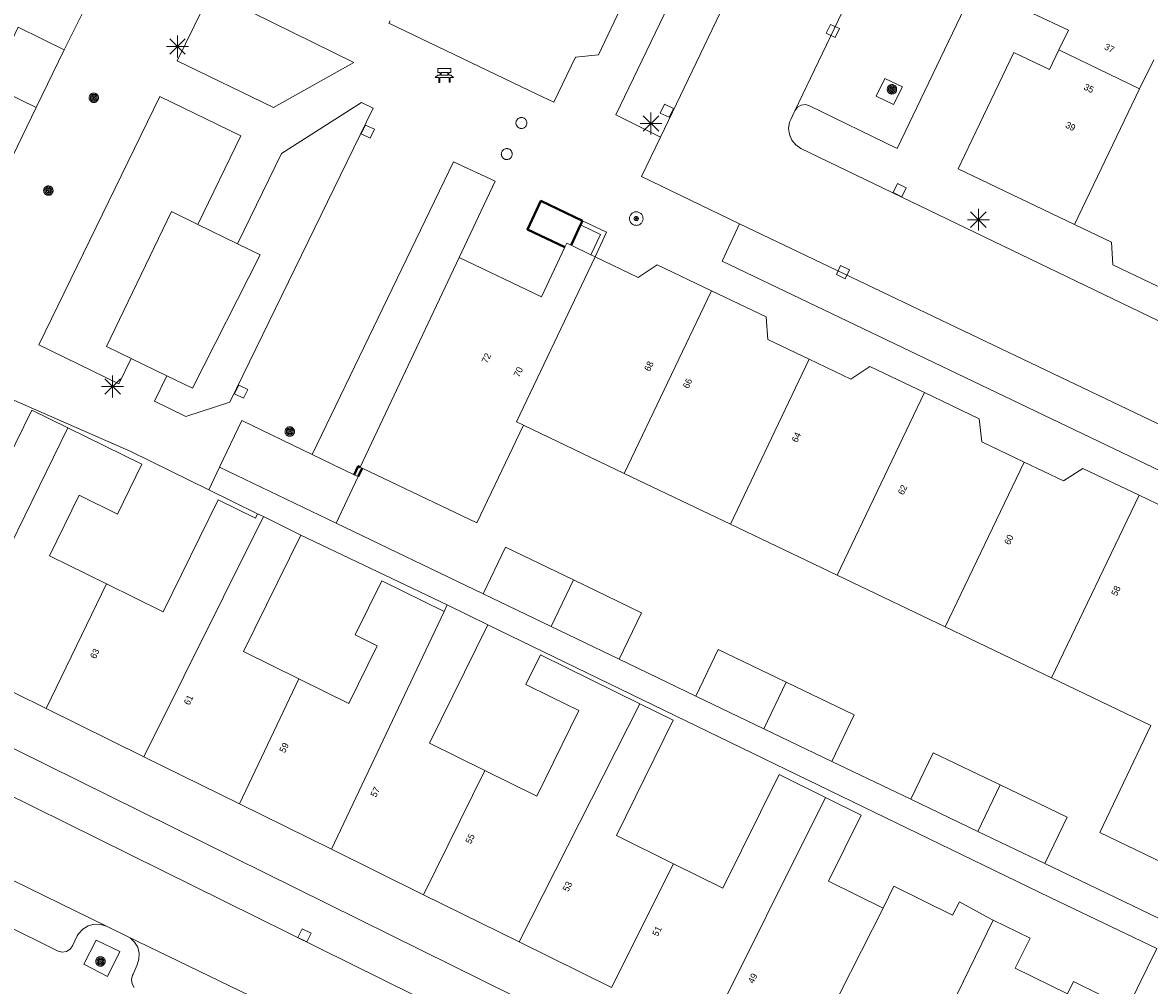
# Model space of a CAD drawing. Header units: metres. Extents: x 135779 to 137489, y 452643 to 455118.
# Tile 158 of 256: x 136425 to 136476, y 453887 to 453931. Entities that reach past the tile are written whole.
import ezdxf
from ezdxf.enums import TextEntityAlignment as Align

# ---------------------------------------------------------------- set-up
doc = ezdxf.new("R2010")
doc.units = ezdxf.units.M
for name, color, linetype, lineweight in [('KTop_BTD_Groenvoorziening', 62, 'Continuous', 13), ('KTop_GBI_Toegangstrap', 40, 'Continuous', 40), ('KTop_NAR_Huisnummer (t)', 7, 'Continuous', 13), ('KTop_NAR_Huisnummer tijdelijk (t)', 7, 'Continuous', 13), ('KTop_PAL_Afsluitpaal', 222, 'Continuous', 13), ('KTop_PAL_Lichtmast', 40, 'Continuous', 13), ('KTop_PND_Grondvlaksituatie van BAG-pand [tachy]', 1, 'Continuous', 13), ('KTop_PND_Pandscheiding', 40, 'Continuous', 13), ('KTop_PUT_Inspectie- of rioolput', 15, 'Continuous', 13), ('KTop_PUT_Kolk', 15, 'Continuous', 13), ('KTop_SHD_Muur', 15, 'Continuous', 13), ('KTop_SHD_Muur (l)', 15, 'Continuous', 40), ('KTop_STM_Bank', 40, 'Continuous', 13), ('KTop_VGO_Boom', 92, 'Continuous', 13), ('KTop_WGD_Parkeervlak', 251, 'Continuous', 13), ('KTop_WGD_Rijbaan_Lokale weg', 251, 'Continuous', 13), ('KTop_WGD_Voetpad', 251, 'Continuous', 13), ('KTop_WGD_Voetpad_achterpad', 251, 'Continuous', 13)]:
    doc.layers.add(name, color=color, linetype=linetype, lineweight=lineweight)
doc.styles.add('Style-ROVU', font='ROVU.shx')
doc.styles.add('Style-ROVUCURSIEF', font='ROVUCURSIEF.shx')

# ---------------------------------------------------------------- blocks, each defined once
blk = doc.blocks.new('PAL_Lichtmast')
at = {"layer": 'KTop_PAL_Lichtmast'}
for p, q in [((-0.354, -0.354), (0.354, 0.354)), ((0.354, -0.354), (-0.354, 0.354)), ((0, -0.5), (0, 0.5)), ((-0.5, 0), (0.5, 0))]:
    blk.add_line(p, q, dxfattribs=at)
blk = doc.blocks.new('PAL_Afsluitpaal')
at = {"layer": 'KTop_PAL_Afsluitpaal', "flags": 128}
blk.add_lwpolyline([(0.25, 0), (0.249, 0.026), (0.245, 0.052), (0.238, 0.077), (0.228, 0.102), (0.217, 0.125), (0.202, 0.147), (0.186, 0.167), (0.167, 0.186), (0.147, 0.202), (0.125, 0.217), (0.102, 0.228), (0.077, 0.238), (0.052, 0.245), (0.026, 0.249), (0, 0.25), (-0.026, 0.249), (-0.052, 0.245), (-0.077, 0.238), (-0.102, 0.228), (-0.125, 0.217), (-0.147, 0.202), (-0.167, 0.186), (-0.186, 0.167), (-0.202, 0.147), (-0.217, 0.125), (-0.228, 0.102), (-0.238, 0.077), (-0.245, 0.052), (-0.249, 0.026), (-0.25, 0), (-0.249, -0.026), (-0.245, -0.052), (-0.238, -0.077), (-0.228, -0.102), (-0.217, -0.125), (-0.202, -0.147), (-0.186, -0.167), (-0.167, -0.186), (-0.147, -0.202), (-0.125, -0.217), (-0.102, -0.228), (-0.077, -0.238), (-0.052, -0.245), (-0.026, -0.249), (0, -0.25), (0.026, -0.249), (0.052, -0.245), (0.077, -0.238), (0.102, -0.228), (0.125, -0.217), (0.147, -0.202), (0.167, -0.186), (0.186, -0.167), (0.202, -0.147), (0.217, -0.125), (0.228, -0.102), (0.238, -0.077), (0.245, -0.052), (0.249, -0.026), (0.25, 0)], dxfattribs=at)
blk = doc.blocks.new('PUT_Inspectie-_of_rioolput')
at = {"layer": 'KTop_PUT_Inspectie- of rioolput', "flags": 128}
for points in [[(0.31, 0), (0.308, 0.032), (0.303, 0.064), (0.294, 0.095), (0.283, 0.126), (0.268, 0.155), (0.25, 0.182), (0.23, 0.207), (0.207, 0.23), (0.182, 0.25), (0.154, 0.268), (0.126, 0.283), (0.095, 0.294), (0.064, 0.303), (0.032, 0.308), (0, 0.309), (-0.032, 0.308), (-0.064, 0.303), (-0.096, 0.294), (-0.126, 0.283), (-0.155, 0.268), (-0.182, 0.25), (-0.207, 0.23), (-0.23, 0.207), (-0.25, 0.182), (-0.268, 0.154), (-0.283, 0.126), (-0.294, 0.095), (-0.303, 0.064), (-0.308, 0.032), (-0.309, 0), (-0.308, -0.032), (-0.303, -0.064), (-0.294, -0.096), (-0.283, -0.126), (-0.268, -0.155), (-0.25, -0.182), (-0.23, -0.207), (-0.207, -0.23), (-0.182, -0.25), (-0.155, -0.268), (-0.126, -0.283), (-0.096, -0.294), (-0.064, -0.303), (-0.032, -0.308), (0, -0.309), (0.032, -0.308), (0.064, -0.303), (0.095, -0.294), (0.126, -0.283), (0.155, -0.268), (0.182, -0.25), (0.207, -0.23), (0.23, -0.207), (0.25, -0.182), (0.268, -0.155), (0.283, -0.126), (0.294, -0.096), (0.303, -0.064), (0.308, -0.032), (0.31, 0)], [(0.095, 0), (0.094, 0.009), (0.092, 0.019), (0.09, 0.029), (0.086, 0.038), (0.082, 0.047), (0.076, 0.055), (0.07, 0.063), (0.063, 0.07), (0.055, 0.076), (0.047, 0.082), (0.038, 0.086), (0.029, 0.09), (0.019, 0.092), (0.009, 0.094), (0, 0.094), (-0.01, 0.094), (-0.02, 0.092), (-0.029, 0.09), (-0.039, 0.086), (-0.048, 0.082), (-0.056, 0.076), (-0.064, 0.07), (-0.071, 0.063), (-0.077, 0.055), (-0.082, 0.047), (-0.087, 0.038), (-0.09, 0.029), (-0.093, 0.019), (-0.094, 0.009), (-0.095, 0), (-0.094, -0.01), (-0.093, -0.02), (-0.09, -0.029), (-0.087, -0.039), (-0.082, -0.048), (-0.077, -0.056), (-0.071, -0.064), (-0.064, -0.071), (-0.056, -0.077), (-0.047, -0.082), (-0.039, -0.087), (-0.029, -0.09), (-0.02, -0.093), (-0.01, -0.094), (0, -0.095), (0.009, -0.094), (0.019, -0.093), (0.029, -0.09), (0.038, -0.087), (0.047, -0.082), (0.055, -0.077), (0.063, -0.071), (0.07, -0.064), (0.076, -0.056), (0.082, -0.047), (0.086, -0.039), (0.09, -0.029), (0.092, -0.02), (0.094, -0.01), (0.095, 0)], [(0.035, 0), (0.034, 0.003), (0.034, 0.007), (0.033, 0.01), (0.031, 0.014), (0.03, 0.017), (0.028, 0.02), (0.026, 0.023), (0.023, 0.026), (0.02, 0.028), (0.017, 0.03), (0.014, 0.031), (0.01, 0.033), (0.007, 0.034), (0.003, 0.034), (0, 0.034), (-0.004, 0.034), (-0.007, 0.034), (-0.011, 0.033), (-0.014, 0.031), (-0.018, 0.03), (-0.021, 0.028), (-0.023, 0.026), (-0.026, 0.023), (-0.028, 0.02), (-0.03, 0.017), (-0.032, 0.014), (-0.033, 0.01), (-0.034, 0.007), (-0.035, 0.003), (-0.035, 0), (-0.035, -0.004), (-0.034, -0.007), (-0.033, -0.011), (-0.032, -0.014), (-0.03, -0.018), (-0.028, -0.021), (-0.026, -0.023), (-0.023, -0.026), (-0.021, -0.028), (-0.017, -0.03), (-0.014, -0.032), (-0.011, -0.033), (-0.007, -0.034), (-0.004, -0.035), (0, -0.035), (0.003, -0.035), (0.007, -0.034), (0.01, -0.033), (0.014, -0.032), (0.017, -0.03), (0.02, -0.028), (0.023, -0.026), (0.026, -0.023), (0.028, -0.021), (0.03, -0.017), (0.031, -0.014), (0.033, -0.011), (0.034, -0.007), (0.034, -0.004), (0.035, 0)], [(0.01, 0.02), (0.007, 0.02), (0.005, 0.021), (0.003, 0.022), (0.001, 0.022), (-0.001, 0.022), (-0.004, 0.022), (-0.006, 0.021), (-0.008, 0.02), (-0.01, 0.019), (-0.012, 0.018), (-0.014, 0.017), (-0.016, 0.015), (-0.017, 0.013), (-0.019, 0.012), (-0.02, 0.009), (-0.021, 0.007), (-0.022, 0.005), (-0.022, 0.003), (-0.022, 0.001), (-0.022, -0.001), (-0.022, -0.004), (-0.022, -0.006), (-0.021, -0.008), (-0.02, -0.01), (-0.019, -0.012), (-0.017, -0.014), (-0.016, -0.016), (-0.014, -0.017), (-0.012, -0.019), (-0.01, -0.02), (-0.008, -0.021), (-0.006, -0.022), (-0.003, -0.022), (-0.001, -0.022), (0.001, -0.022), (0.003, -0.022), (0.005, -0.022), (0.008, -0.021), (0.01, -0.02), (0.012, -0.019), (0.014, -0.017), (0.015, -0.016), (0.017, -0.014), (0.018, -0.012), (0.02, -0.01), (0.02, -0.008), (0.021, -0.006), (0.022, -0.003), (0.022, -0.001), (0.022, 0.001), (0.022, 0.003), (0.021, 0.005), (0.02, 0.008), (0.019, 0.01), (0.018, 0.012), (0.017, 0.014), (0.015, 0.015), (0.013, 0.017), (0.012, 0.018), (0.01, 0.02)]]:
    blk.add_lwpolyline(points, dxfattribs=at)
blk = doc.blocks.new('PUT_Kolk')
at = {"layer": 'KTop_PUT_Kolk', "flags": 128}
blk.add_lwpolyline([(0.225, -0.225), (0.225, 0.225), (-0.225, 0.225), (-0.225, -0.225), (0.225, -0.225)], dxfattribs=at)
blk = doc.blocks.new('STM_Bank')
at = {"layer": 'KTop_STM_Bank'}
for p, q in [((-0.416, -0.089), (-0.298, 0.019)), ((-0.298, 0.314), (0.298, 0.314)), ((-0.298, 0.143), (-0.298, 0.314)), ((-0.2, 0.143), (-0.298, 0.143)), ((-0.298, 0.019), (-0.2, 0.019)), ((-0.2, 0.019), (-0.2, 0.143)), ((0.157, 0.143), (-0.154, 0.143)), ((-0.154, 0.143), (-0.154, 0.019)), ((-0.154, 0.019), (0.157, 0.019)), ((0.157, 0.019), (0.157, 0.143)), ((0.298, 0.143), (0.203, 0.143)), ((0.203, 0.143), (0.203, 0.019)), ((0.203, 0.019), (0.298, 0.019)), ((0.298, 0.314), (0.298, 0.143)), ((0.298, 0.019), (0.416, -0.089)), ((-0.259, -0.089), (-0.416, -0.089)), ((-0.259, -0.315), (-0.259, -0.089)), ((-0.213, -0.315), (-0.259, -0.315)), ((0.216, -0.089), (-0.213, -0.089)), ((-0.213, -0.089), (-0.213, -0.315)), ((0.216, -0.305), (0.216, -0.089)), ((0.259, -0.305), (0.216, -0.305)), ((0.416, -0.089), (0.259, -0.089)), ((0.259, -0.089), (0.259, -0.305))]:
    blk.add_line(p, q, dxfattribs=at)
blk = doc.blocks.new('VGO_Boom')
at = {"layer": 'KTop_VGO_Boom', "flags": 128}
for points in [[(0.215, 0), (0.214, 0.022), (0.21, 0.045), (0.204, 0.066), (0.196, 0.087), (0.186, 0.108), (0.174, 0.126), (0.16, 0.144), (0.144, 0.16), (0.126, 0.174), (0.107, 0.186), (0.087, 0.196), (0.066, 0.204), (0.045, 0.21), (0.022, 0.214), (-0.001, 0.215), (-0.023, 0.214), (-0.045, 0.21), (-0.067, 0.204), (-0.088, 0.196), (-0.108, 0.186), (-0.127, 0.174), (-0.144, 0.16), (-0.16, 0.144), (-0.174, 0.126), (-0.187, 0.107), (-0.197, 0.087), (-0.205, 0.066), (-0.211, 0.045), (-0.214, 0.022), (-0.215, -0.001), (-0.214, -0.023), (-0.211, -0.045), (-0.205, -0.067), (-0.197, -0.088), (-0.187, -0.108), (-0.174, -0.127), (-0.16, -0.144), (-0.144, -0.16), (-0.127, -0.174), (-0.108, -0.187), (-0.088, -0.197), (-0.067, -0.205), (-0.045, -0.211), (-0.023, -0.214), (0, -0.215), (0.022, -0.214), (0.045, -0.211), (0.066, -0.205), (0.087, -0.197), (0.108, -0.187), (0.126, -0.174), (0.144, -0.16), (0.16, -0.144), (0.174, -0.127), (0.186, -0.108), (0.196, -0.088), (0.204, -0.067), (0.21, -0.045), (0.214, -0.023), (0.215, -0.001)], [(0.155, 0), (0.154, 0.016), (0.152, 0.032), (0.147, 0.048), (0.142, 0.063), (0.134, 0.078), (0.125, 0.091), (0.115, 0.104), (0.104, 0.115), (0.091, 0.125), (0.077, 0.134), (0.063, 0.142), (0.048, 0.147), (0.032, 0.152), (0.016, 0.154), (-0.001, 0.155), (-0.017, 0.154), (-0.033, 0.152), (-0.048, 0.147), (-0.064, 0.142), (-0.078, 0.134), (-0.092, 0.125), (-0.104, 0.115), (-0.116, 0.104), (-0.126, 0.091), (-0.135, 0.077), (-0.142, 0.063), (-0.148, 0.048), (-0.152, 0.032), (-0.155, 0.016), (-0.155, -0.001), (-0.155, -0.017), (-0.152, -0.033), (-0.148, -0.048), (-0.142, -0.064), (-0.135, -0.078), (-0.126, -0.092), (-0.116, -0.104), (-0.104, -0.116), (-0.092, -0.126), (-0.078, -0.135), (-0.064, -0.142), (-0.048, -0.148), (-0.033, -0.152), (-0.017, -0.155), (0, -0.155), (0.016, -0.155), (0.032, -0.152), (0.048, -0.148), (0.063, -0.142), (0.078, -0.135), (0.091, -0.126), (0.104, -0.116), (0.115, -0.104), (0.125, -0.092), (0.134, -0.078), (0.142, -0.064), (0.147, -0.048), (0.152, -0.033), (0.154, -0.017), (0.155, -0.001)], [(0.095, 0), (0.094, 0.01), (0.093, 0.02), (0.09, 0.029), (0.087, 0.039), (0.082, 0.048), (0.077, 0.056), (0.071, 0.064), (0.064, 0.071), (0.056, 0.077), (0.047, 0.082), (0.039, 0.087), (0.029, 0.09), (0.02, 0.093), (0.01, 0.094), (-0.001, 0.095), (-0.01, 0.094), (-0.02, 0.093), (-0.03, 0.09), (-0.039, 0.087), (-0.048, 0.082), (-0.056, 0.077), (-0.064, 0.071), (-0.071, 0.064), (-0.077, 0.056), (-0.083, 0.047), (-0.087, 0.039), (-0.091, 0.029), (-0.093, 0.02), (-0.095, 0.01), (-0.095, -0.001), (-0.095, -0.01), (-0.093, -0.02), (-0.091, -0.03), (-0.087, -0.039), (-0.083, -0.048), (-0.077, -0.056), (-0.071, -0.064), (-0.064, -0.071), (-0.056, -0.077), (-0.048, -0.083), (-0.039, -0.087), (-0.03, -0.091), (-0.02, -0.093), (-0.01, -0.095), (0, -0.095), (0.01, -0.095), (0.02, -0.093), (0.029, -0.091), (0.039, -0.087), (0.048, -0.083), (0.056, -0.077), (0.064, -0.071), (0.071, -0.064), (0.077, -0.056), (0.082, -0.048), (0.087, -0.039), (0.09, -0.03), (0.093, -0.02), (0.094, -0.01), (0.095, -0.001)], [(0.035, 0), (0.035, 0.004), (0.034, 0.007), (0.033, 0.011), (0.032, 0.014), (0.03, 0.018), (0.028, 0.021), (0.026, 0.023), (0.023, 0.026), (0.021, 0.028), (0.017, 0.03), (0.014, 0.032), (0.011, 0.033), (0.007, 0.034), (0.004, 0.035), (-0.001, 0.035), (-0.004, 0.035), (-0.008, 0.034), (-0.011, 0.033), (-0.015, 0.032), (-0.018, 0.03), (-0.021, 0.028), (-0.024, 0.026), (-0.027, 0.023), (-0.029, 0.021), (-0.031, 0.017), (-0.032, 0.014), (-0.034, 0.011), (-0.035, 0.007), (-0.035, 0.004), (-0.035, -0.001), (-0.035, -0.004), (-0.035, -0.008), (-0.034, -0.011), (-0.032, -0.015), (-0.031, -0.018), (-0.029, -0.021), (-0.027, -0.024), (-0.024, -0.027), (-0.021, -0.029), (-0.018, -0.031), (-0.015, -0.032), (-0.011, -0.034), (-0.008, -0.035), (-0.004, -0.035), (0, -0.035), (0.004, -0.035), (0.007, -0.035), (0.011, -0.034), (0.014, -0.032), (0.018, -0.031), (0.021, -0.029), (0.023, -0.027), (0.026, -0.024), (0.028, -0.021), (0.03, -0.018), (0.032, -0.015), (0.033, -0.011), (0.034, -0.008), (0.035, -0.004), (0.035, 0)]]:
    blk.add_lwpolyline(points, dxfattribs=at)

msp = doc.modelspace()

# ---------------------------------------------------------------- linework, layer by layer
at = {"layer": 'KTop_BTD_Groenvoorziening', "flags": 128}
for points in [[(136432.554, 453921.985), (136431.36, 453922.57), (136428.39, 453916.41), (136429.517, 453915.866)], [(136431.144, 453915.074), (136432.32, 453914.5), (136435.4, 453920.6), (136434.37, 453921.1)]]:
    msp.add_lwpolyline(points, dxfattribs=at)
at = {"layer": 'KTop_GBI_Toegangstrap', "flags": 128}
for points in [[(136450.149, 453922.15), (136448.245, 453923.059), (136447.627, 453921.759), (136449.342, 453920.94)], [(136449.618, 453921.033), (136450.058, 453921.961)], [(136450.058, 453921.961), (136450.149, 453922.15)]]:
    msp.add_lwpolyline(points, dxfattribs=at)
at = {"layer": 'KTop_PND_Grondvlaksituatie van BAG-pand [tachy]', "flags": 128}
for points in [[(136473.484, 453942.124), (136473.281, 453942.221), (136472.271, 453940.091), (136474.551, 453939.001), (136473.541, 453936.851), (136473.291, 453936.971), (136472.987, 453936.337), (136472.297, 453934.897), (136470.731, 453931.631), (136472.361, 453930.861), (136471.926, 453929.961)], [(136441.345, 453931.295), (136441.291, 453931.181), (136448.057, 453927.942), (136448.831, 453927.571), (136449.818, 453929.628), (136450.871, 453929.743), (136452.021, 453932.144)], [(136426.451, 453929.971), (136424.341, 453931.001), (136423.061, 453928.351)], [(136425.173, 453927.331), (136426.451, 453929.971)], [(136471.926, 453929.961), (136471.491, 453929.061), (136469.861, 453929.841), (136468.309, 453926.596), (136467.612, 453925.139), (136467.321, 453924.531), (136472.64, 453921.98)], [(136423.891, 453924.681), (136425.173, 453927.331)], [(136472.64, 453921.98), (136474.321, 453921.174), (136474.382, 453920.146), (136476.809, 453918.982)], [(136449.342, 453920.94), (136448.269, 453918.682), (136444.511, 453920.471)], [(136449.342, 453920.94), (136449.429, 453921.123), (136449.618, 453921.033)], [(136450.521, 453920.601), (136449.618, 453921.033)], [(136439.981, 453910.891), (136444.511, 453920.471)], [(136450.521, 453920.601), (136450.719, 453920.506)], [(136456.048, 453918.955), (136453.559, 453920.146), (136452.684, 453919.568), (136450.719, 453920.506)], [(136460.51, 453915.825), (136458.611, 453916.733), (136458.538, 453917.764), (136456.048, 453918.955)], [(136465.782, 453914.299), (136463.284, 453915.495), (136462.409, 453914.917), (136460.51, 453915.825)], [(136470.334, 453911.126), (136468.399, 453912.052), (136468.281, 453913.104), (136465.782, 453914.299)], [(136426.611, 453912.697), (136424.976, 453913.504), (136423.87, 453911.261), (136421.342, 453912.508)], [(136437.791, 453911.468), (136434.563, 453913.018), (136433.542, 453910.89)], [(136428.384, 453905.56), (136425.778, 453906.846), (136427.14, 453909.608), (136428.88, 453908.75), (136430.002, 453911.025), (136426.611, 453912.697)], [(136440.071, 453910.848), (136445.311, 453908.341), (136447.451, 453912.811)], [(136447.451, 453912.811), (136452.055, 453910.608)], [(136437.791, 453911.468), (136439.707, 453910.549)], [(136475.594, 453909.607), (136473.018, 453910.839), (136472.133, 453910.265), (136470.334, 453911.126)], [(136433.542, 453910.89), (136438.876, 453908.33)], [(136438.876, 453908.33), (136439.892, 453910.461)], [(136439.707, 453910.549), (136439.892, 453910.461)], [(136440.071, 453910.848), (136439.981, 453910.891)], [(136452.055, 453910.608), (136456.906, 453908.288)], [(136435.292, 453908.766), (136435.19, 453908.56), (136433.49, 453909.399), (136430.967, 453904.286), (136428.384, 453905.56)], [(136479.927, 453906.534), (136478.105, 453907.409), (136478.006, 453908.453), (136475.594, 453909.607)], [(136435.56, 453908.634), (136435.292, 453908.766)], [(136437.267, 453907.792), (136435.56, 453908.634)], [(136456.906, 453908.288), (136461.788, 453905.952)], [(136437.172, 453901.224), (136434.643, 453902.472), (136437.267, 453907.792)], [(136449.73, 453905.737), (136446.617, 453907.231), (136445.596, 453905.103)], [(136461.788, 453905.952), (136466.717, 453903.594)], [(136443.817, 453904.302), (136440.975, 453905.704), (136439.752, 453903.224), (136440.752, 453902.73), (136439.454, 453900.098), (136437.172, 453901.224)], [(136451.822, 453902.115), (136452.843, 453904.243), (136449.73, 453905.737)], [(136445.596, 453905.103), (136448.709, 453903.609)], [(136443.963, 453904.598), (136443.817, 453904.302)], [(136445.822, 453903.681), (136443.963, 453904.598)], [(136445.678, 453897.028), (136443.153, 453898.274), (136445.822, 453903.681)], [(136448.709, 453903.609), (136451.822, 453902.115)], [(136466.717, 453903.594), (136471.588, 453901.264)], [(136452.762, 453900.078), (136449.398, 453901.738), (136448.22, 453902.32), (136447.551, 453900.965), (136448.729, 453900.383), (136449.976, 453899.768), (136448.048, 453895.859), (136445.678, 453897.028)], [(136459.455, 453901.068), (136456.347, 453902.56), (136455.326, 453900.432)], [(136421.355, 453901.97), (136425.625, 453899.863)], [(136471.588, 453901.264), (136476.131, 453899.091)], [(136461.542, 453897.448), (136462.563, 453899.576), (136459.455, 453901.068)], [(136455.326, 453900.432), (136458.434, 453898.94)], [(136425.625, 453899.863), (136430.09, 453897.66)], [(136454.307, 453892.77), (136451.691, 453894.061), (136454.288, 453899.325), (136452.762, 453900.078)], [(136458.434, 453898.94), (136461.542, 453897.448)], [(136476.131, 453899.091), (136473.791, 453894.191), (136479.111, 453891.641)], [(136430.09, 453897.66), (136434.456, 453895.506)], [(136469.239, 453896.37), (136466.176, 453897.841), (136465.155, 453895.713)], [(136461.249, 453895.798), (136459.127, 453896.845), (136456.566, 453891.656), (136454.307, 453892.77)], [(136471.281, 453892.772), (136472.302, 453894.9), (136469.239, 453896.37)], [(136434.456, 453895.506), (136438.665, 453893.43)], [(136463.889, 453890.737), (136461.386, 453891.972), (136462.877, 453894.995), (136461.249, 453895.798)], [(136465.155, 453895.713), (136468.217, 453894.243)], [(136468.217, 453894.243), (136471.281, 453892.772)], [(136438.665, 453893.43), (136442.875, 453891.352)], [(136468.923, 453890.194), (136468.591, 453890.358), (136467.372, 453891.035), (136467.057, 453890.42), (136464.383, 453891.739), (136463.889, 453890.737)], [(136442.875, 453891.352), (136447.246, 453889.196)], [(136472.318, 453886.821), (136469.928, 453888), (136470.605, 453889.373), (136468.923, 453890.194)], [(136447.246, 453889.196), (136451.466, 453887.114)], [(136476.399, 453888.9), (136475.054, 453886.174), (136472.597, 453887.386), (136472.318, 453886.821)]]:
    msp.add_lwpolyline(points, dxfattribs=at)
at = {"layer": 'KTop_PND_Pandscheiding', "flags": 128}
for points in [[(136471.926, 453929.961), (136475.614, 453928.179)], [(136475.614, 453928.179), (136476.261, 453929.501)], [(136425.173, 453927.331), (136423.061, 453928.351)], [(136472.64, 453921.98), (136475.614, 453928.179)], [(136447.451, 453912.811), (136447.124, 453912.967), (136450.719, 453920.506)], [(136456.048, 453918.955), (136452.055, 453910.608)], [(136460.51, 453915.825), (136456.906, 453908.288)], [(136461.788, 453905.952), (136465.782, 453914.299)], [(136421.355, 453901.97), (136426.611, 453912.697)], [(136466.717, 453903.594), (136470.334, 453911.126)], [(136475.594, 453909.607), (136471.588, 453901.264)], [(136435.56, 453908.634), (136430.09, 453897.66)], [(136425.625, 453899.863), (136428.384, 453905.56)], [(136448.709, 453903.609), (136449.73, 453905.737)], [(136438.665, 453893.43), (136443.817, 453904.302)], [(136434.456, 453895.506), (136437.172, 453901.224)], [(136458.434, 453898.94), (136459.455, 453901.068)], [(136452.762, 453900.078), (136447.246, 453889.196)], [(136442.875, 453891.352), (136445.678, 453897.028)], [(136468.217, 453894.243), (136469.239, 453896.37)], [(136455.85, 453884.951), (136461.249, 453895.798)], [(136454.307, 453892.77), (136451.466, 453887.114)], [(136459.927, 453882.939), (136463.889, 453890.737)], [(136468.923, 453890.194), (136464.333, 453880.765)]]:
    msp.add_lwpolyline(points, dxfattribs=at)
at = {"layer": 'KTop_SHD_Muur', "flags": 128}
for points in [[(136450.058, 453921.961), (136450.962, 453921.53), (136450.521, 453920.601)], [(136450.719, 453920.506), (136451.242, 453921.629), (136450.149, 453922.15)], [(136439.707, 453910.549), (136439.891, 453910.934), (136439.981, 453910.891)], [(136439.892, 453910.461), (136440.071, 453910.848)]]:
    msp.add_lwpolyline(points, dxfattribs=at)
at = {"layer": 'KTop_SHD_Muur (l)', "flags": 128}
for points in [[(136439.707, 453910.549), (136439.891, 453910.934), (136439.981, 453910.891)], [(136440.071, 453910.848), (136439.892, 453910.461)]]:
    msp.add_lwpolyline(points, dxfattribs=at)
at = {"layer": 'KTop_WGD_Parkeervlak', "flags": 128}
msp.add_lwpolyline([(136464.361, 453927.471), (136464.771, 453928.271), (136463.971, 453928.651), (136463.561, 453927.851), (136464.361, 453927.471)], dxfattribs=at)
at = {"layer": 'KTop_WGD_Rijbaan_Lokale weg', "flags": 128}
for points in [[(136466.521, 453941.101), (136459.85, 453927.179)], [(136453.704, 453925.98), (136457.525, 453933.929)], [(136487.798, 453912.133), (136460.132, 453925.46), (136459.898, 453925.618), (136459.717, 453925.835), (136459.605, 453926.093), (136459.568, 453926.373), (136459.612, 453926.652), (136459.665, 453926.789), (136459.85, 453927.179)], [(136453.704, 453925.98), (136452.845, 453924.169), (136457.321, 453922.011)], [(136486.671, 453908.001), (136457.321, 453922.011)], [(136428.381, 453889.915), (136396.539, 453905.485)], [(136419.303, 453898.202), (136456.932, 453879.603)], [(136428.381, 453889.915), (136429.341, 453889.45)], [(136455.521, 453876.781), (136429.341, 453889.45)]]:
    msp.add_lwpolyline(points, dxfattribs=at)
at = {"layer": 'KTop_WGD_Voetpad', "flags": 128}
for points in [[(136459.85, 453927.179), (136459.97, 453927.338), (136460.143, 453927.437), (136460.34, 453927.461), (136460.519, 453927.412), (136464.531, 453925.461), (136471.031, 453939.031), (136466.521, 453941.101)], [(136457.525, 453933.929), (136455.471, 453934.911), (136451.661, 453927.001), (136453.704, 453925.98)], [(136431.618, 453929.47), (136436.023, 453927.324), (136439.696, 453929.383), (136433.152, 453932.618), (136431.618, 453929.47)], [(136427.361, 453931.801), (136426.451, 453929.971)], [(136432.554, 453921.985), (136434.525, 453926.03), (136430.821, 453927.834), (136425.289, 453916.48), (136428.948, 453914.697), (136429.517, 453915.866)], [(136431.144, 453915.074), (136430.575, 453913.905), (136432.014, 453913.204), (136434.024, 453913.86), (136440.572, 453927.3), (136440.033, 453927.563), (136436.385, 453925.235), (136434.37, 453921.1)], [(136444.511, 453920.471), (136446.151, 453923.961), (136444.241, 453924.841), (136437.791, 453911.468)], [(136434.37, 453921.1), (136432.554, 453921.985)], [(136457.321, 453922.011), (136456.531, 453920.311), (136485.902, 453906.241), (136486.671, 453908.001)], [(136429.517, 453915.866), (136431.144, 453915.074)], [(136422.424, 453914.703), (136429.491, 453911.611), (136433.057, 453909.862)], [(136433.542, 453910.89), (136433.057, 453909.862)], [(136479.734, 453870.573), (136455.549, 453882.502), (136421.397, 453899.373), (136421.195, 453899.413), (136420.993, 453899.374), (136420.82, 453899.262), (136420.744, 453899.169), (136420.443, 453898.722), (136420.315, 453898.49), (136420.125, 453898.306), (136419.889, 453898.188), (136419.628, 453898.144), (136419.366, 453898.181), (136419.303, 453898.202)], [(136408.703, 453897.44), (136426.17, 453888.775), (136426.361, 453888.724), (136426.555, 453888.754), (136426.72, 453888.858), (136426.831, 453889.019), (136427.047, 453889.471), (136427.105, 453889.564), (136427.299, 453889.775), (136427.543, 453889.924), (136427.82, 453890), (136428.106, 453889.997), (136428.381, 453889.915)], [(136429.341, 453889.45), (136429.465, 453889.378), (136429.668, 453889.189), (136429.81, 453888.95), (136429.878, 453888.681), (136429.866, 453888.404), (136429.777, 453888.141), (136429.602, 453887.721), (136429.572, 453887.669), (136429.521, 453887.475), (136429.549, 453887.277), (136429.652, 453887.106)], [(136427.344, 453888.186), (136428.424, 453887.622), (136428.993, 453888.763), (136427.903, 453889.269), (136427.344, 453888.186)]]:
    msp.add_lwpolyline(points, dxfattribs=at)
at = {"layer": 'KTop_WGD_Voetpad_achterpad', "flags": 128}
for points in [[(136433.057, 453909.862), (136435.292, 453908.766)], [(136445.596, 453905.103), (136438.876, 453908.33)], [(136437.267, 453907.792), (136443.963, 453904.598)], [(136445.822, 453903.681), (136471.518, 453891.222), (136476.399, 453888.9)], [(136455.326, 453900.432), (136451.822, 453902.115)], [(136465.155, 453895.713), (136461.542, 453897.448)], [(136478.091, 453889.502), (136471.281, 453892.772)]]:
    msp.add_lwpolyline(points, dxfattribs=at)

# ---------------------------------------------------------------- block references
at = {"layer": 'KTop_PAL_Afsluitpaal'}
for p in [(136447.352, 453926.622), (136446.682, 453925.202)]:
    msp.add_blockref('PAL_Afsluitpaal', p, dxfattribs=at)
at = {"layer": 'KTop_PAL_Lichtmast'}
for p in [(136431.631, 453930.12), (136453.272, 453926.602), (136468.242, 453922.202), (136428.661, 453914.58)]:
    msp.add_blockref('PAL_Lichtmast', p, dxfattribs=at)
at = {"layer": 'KTop_PUT_Inspectie- of rioolput', "rotation": 204.6467708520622}
msp.add_blockref('PUT_Inspectie-_of_rioolput', (136452.602, 453922.253), dxfattribs=at)
at = {"layer": 'KTop_PUT_Kolk'}
for p, rotation in [((136461.589, 453930.83), 334.3976728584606), ((136454.001, 453927.183), 334.3268999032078), ((136440.328, 453926.229), 154.0245459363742), ((136464.643, 453923.555), 244.2793993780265), ((136462.05, 453919.804), 244.4828774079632), ((136434.538, 453914.344), 154.0245459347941), ((136437.435, 453889.498), 243.6980544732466)]:
    msp.add_blockref('PUT_Kolk', p, dxfattribs=dict(at, rotation=rotation))
at = {"layer": 'KTop_STM_Bank'}
msp.add_blockref('STM_Bank', (136443.83, 453928.794), dxfattribs=at)
at = {"layer": 'KTop_VGO_Boom'}
for p in [(136427.803, 453927.776), (136464.29, 453928.161), (136425.725, 453923.531), (136436.762, 453912.521), (136428.106, 453888.303)]:
    msp.add_blockref('VGO_Boom', p, dxfattribs=at)

# ---------------------------------------------------------------- texts
at = {"layer": 'KTop_NAR_Huisnummer (t)', "style": 'Style-ROVU'}
for s, p in [('72', (136445.845, 453916.077)), ('68', (136453.274, 453915.709)), ('70', (136447.305, 453915.444)), ('66', (136455.039, 453914.924)), ('64', (136460.011, 453912.463)), ('62', (136464.87, 453910.062)), ('60', (136469.732, 453907.782)), ('58', (136474.624, 453905.446))]:
    msp.add_text(s, height=0.3, rotation=64.5, dxfattribs=at).set_placement(p, align=Align.MIDDLE_RIGHT)
at = {"layer": 'KTop_NAR_Huisnummer tijdelijk (t)', "style": 'Style-ROVUCURSIEF'}
for s, rotation, p in [('37', 334.2, (136474.031, 453930.137)), ('35', 334.2, (136473.093, 453928.305)), ('39', 334.2, (136472.254, 453926.566)), ('63', 63.7, (136427.747, 453902.172)), ('61', 63.7, (136432.034, 453900.056)), ('59', 63.7, (136436.401, 453897.875)), ('57', 63.7, (136440.566, 453895.846)), ('55', 63.7, (136444.905, 453893.712)), ('53', 63.7, (136449.355, 453891.53)), ('51', 63.7, (136453.45, 453889.488)), ('49', 63.7, (136457.824, 453887.331))]:
    msp.add_text(s, height=0.3, rotation=rotation, dxfattribs=at).set_placement(p, align=Align.MIDDLE_LEFT)

doc.saveas('drawing.dxf')
